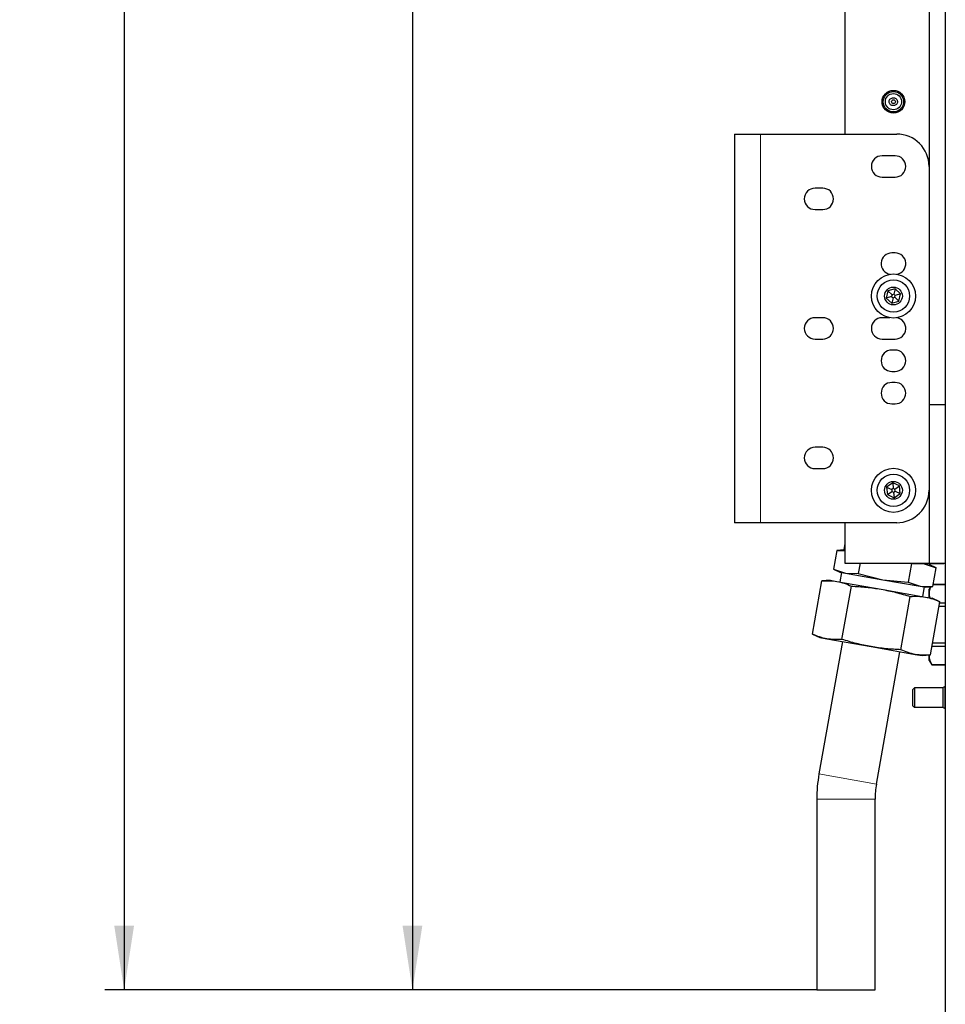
# Model space of a CAD drawing. Header units: millimetres. Extents: x 5 to 418, y 2 to 292.
# Tile 62 of 70: x 171 to 219, y 117 to 168. Entities that reach past the tile are written whole.
import ezdxf

# ---------------------------------------------------------------- set-up
doc = ezdxf.new("R2010")
doc.units = ezdxf.units.MM
doc.layers.add('SLD-0', color=7, linetype='Continuous')
doc.styles.add('SLDTEXTSTYLE1', font='TXT', dxfattribs={"width": 0.605})
doc.dimstyles.new('SLDDIMSTYLE1', dxfattribs={"dimtxt": 3.5, "dimasz": 3.302, "dimexe": 0, "dimexo": 0.0625, "dimgap": 0.875, "dimtad": 1, "dimdec": 1, "dimlfac": 6, "dimrnd": 1e-09, "dimzin": 12, "dimdsep": 46, "dimtxsty": 'SLDTEXTSTYLE1', "dimsah": 1, "dimcen": 0.09, "dimadec": 0, "dimazin": 3, "dimtfac": 1, "dimtofl": 0, "dimtmove": 0, "dimatfit": 3, "dimfxl": 1, "dimfrac": 2, "dimtolj": 1, "dimtzin": 12, "dimarcsym": 0})

# ---------------------------------------------------------------- blocks, each defined once
blk = doc.blocks.new('_D_7')
at = {"layer": 'SLD-0', "color": 7}
for p, q in [((213.858, 238.031), (190.62, 238.031)), ((191.62, 238.031), (191.62, 118.067)), ((212.415, 118.067), (190.62, 118.067))]:
    blk.add_line(p, q, dxfattribs=at)
for points in [[(191.62, 238.031), (191.112, 234.729), (192.128, 234.729)], [(191.62, 118.067), (192.128, 121.369), (191.112, 121.369)]]:
    blk.add_solid(points, dxfattribs=at)
at = {"layer": 'SLD-0', "color": 7, "insert": (187.109, 172.033), "char_height": 3.5, "attachment_point": 1, "rotation": 90, "style": 'SLDTEXTSTYLE1'}
blk.add_mtext('719,8', dxfattribs=at)
blk = doc.blocks.new('_D_8')
at = {"layer": 'SLD-0', "color": 7}
for p, q in [((219.024, 247.673), (175.794, 247.673)), ((176.794, 247.673), (176.794, 118.067)), ((212.415, 118.067), (175.794, 118.067))]:
    blk.add_line(p, q, dxfattribs=at)
for centre, start, end in [((174.108, 183.514), 63.4349, 116.5651), ((174.108, 182.225), 243.4349, 296.5651)]:
    blk.add_arc(centre, 6.006, start, end, dxfattribs=at)
for points in [[(176.794, 247.673), (176.286, 244.371), (177.302, 244.371)], [(176.794, 118.067), (177.302, 121.369), (176.286, 121.369)]]:
    blk.add_solid(points, dxfattribs=at)
at = {"layer": 'SLD-0', "color": 7, "insert": (172.282, 176.854), "char_height": 3.5, "attachment_point": 1, "rotation": 90, "style": 'SLDTEXTSTYLE1'}
blk.add_mtext('777,6', dxfattribs=at)

msp = doc.modelspace()

# ---------------------------------------------------------------- linework, layer by layer
at = {"color": 7, "linetype": 'Continuous', "lineweight": 25}
for p, q in [((219.0245, 247.6726), (219.0245, 101.8392)), ((218.1911, 238.0309), (218.1911, 148.1976)), ((213.8578, 215.4476), (213.8578, 162.1142)), ((208.1911, 162.1142), (208.1911, 142.1142)), ((208.1911, 162.1142), (209.5245, 162.1142)), ((209.5245, 162.1142), (216.5245, 162.1142)), ((216.4411, 160.9976), (215.7745, 160.9976)), ((215.7745, 159.8976), (216.4411, 159.8976)), ((212.7245, 159.3309), (212.3245, 159.3309)), ((212.3245, 158.2309), (212.7245, 158.2309)), ((216.4411, 155.9976), (216.2745, 155.9976)), ((216.4409, 154.1567), (216.0739, 154.0408)), ((216.4409, 154.1567), (216.3786, 153.8749)), ((216.7248, 153.8968), (216.4409, 154.1567)), ((216.0739, 154.0408), (215.9908, 153.665)), ((216.2661, 153.7519), (215.9908, 153.665)), ((215.9908, 153.665), (216.2747, 153.4051)), ((216.2868, 153.8459), (216.0739, 154.0408)), ((216.2868, 153.8459), (216.2661, 153.7519)), ((216.2661, 153.7519), (216.337, 153.687)), ((216.337, 153.687), (216.2747, 153.4051)), ((216.3786, 153.8749), (216.2868, 153.8459)), ((216.337, 153.687), (216.4288, 153.7159)), ((216.4496, 153.8099), (216.3786, 153.8749)), ((216.4288, 153.7159), (216.4496, 153.8099)), ((216.6417, 153.521), (216.4288, 153.7159)), ((216.7248, 153.8968), (216.4496, 153.8099)), ((216.6417, 153.521), (216.7248, 153.8968)), ((216.2747, 153.4051), (216.6417, 153.521)), ((212.7245, 152.6642), (212.3245, 152.6642)), ((216.1642, 152.6642), (215.7745, 152.6642)), ((212.3245, 151.5642), (212.7245, 151.5642)), ((215.7745, 151.5642), (216.4411, 151.5642)), ((216.4411, 150.9976), (216.2745, 150.9976)), ((216.2745, 149.8976), (216.4411, 149.8976)), ((216.4411, 149.3309), (216.2745, 149.3309)), ((216.2745, 148.2309), (216.4411, 148.2309)), ((218.1911, 148.1976), (219.0245, 148.1976)), ((218.1911, 148.1976), (218.1911, 140.0309)), ((212.7245, 145.9976), (212.3245, 145.9976)), ((212.3245, 144.8976), (212.7245, 144.8976)), ((216.3213, 144.1641), (216.0077, 143.9408)), ((216.0077, 143.9408), (216.0443, 143.5577)), ((216.0077, 143.9408), (216.2703, 143.8209)), ((216.6714, 144.0042), (216.3213, 144.1641)), ((216.3213, 144.1641), (216.3487, 143.8767)), ((216.4362, 143.8367), (216.6714, 144.0042)), ((216.7079, 143.621), (216.6714, 144.0042)), ((216.0443, 143.5577), (216.2794, 143.7251)), ((216.0443, 143.5577), (216.3944, 143.3978)), ((216.3487, 143.8767), (216.2703, 143.8209)), ((216.2703, 143.8209), (216.2794, 143.7251)), ((216.2794, 143.7251), (216.3669, 143.6851)), ((216.4362, 143.8367), (216.3487, 143.8767)), ((216.3669, 143.6851), (216.4453, 143.7409)), ((216.3669, 143.6851), (216.3944, 143.3978)), ((216.3944, 143.3978), (216.7079, 143.621)), ((216.4453, 143.7409), (216.4362, 143.8367)), ((216.4453, 143.7409), (216.7079, 143.621)), ((209.5245, 142.1142), (208.1911, 142.1142)), ((216.5245, 142.1142), (209.5245, 142.1142)), ((213.8578, 142.1142), (213.8578, 140.0309)), ((213.8578, 141.0429), (213.8013, 140.7223)), ((213.4423, 140.6909), (213.2721, 139.7256)), ((213.8013, 140.7223), (213.4423, 140.6909)), ((213.4423, 140.6909), (213.8578, 140.6776)), ((213.8013, 140.7223), (213.8578, 140.7123)), ((213.8578, 140.0309), (218.1911, 140.0309)), ((214.645, 140.0309), (214.5514, 139.5001)), ((217.2802, 140.0142), (217.11, 139.0489)), ((217.2135, 140.0309), (217.2802, 140.0142)), ((217.2802, 140.0142), (217.9361, 139.9932)), ((217.7223, 140.0309), (217.9361, 139.9932)), ((217.9361, 139.9932), (218.2329, 139.9409)), ((217.9361, 139.9932), (218.5595, 139.7886)), ((218.1911, 140.0309), (219.0245, 140.0309)), ((218.2329, 139.9409), (218.2488, 140.0309)), ((218.5595, 139.7886), (218.2329, 139.9409)), ((218.9411, 139.9976), (218.2429, 139.9976)), ((218.9411, 139.9976), (218.9411, 140.0309)), ((213.2721, 139.7256), (213.5987, 139.5734)), ((213.2721, 139.7256), (213.8956, 139.521)), ((213.6808, 139.5589), (213.5939, 139.0665)), ((213.5987, 139.5734), (213.8956, 139.521)), ((213.8956, 139.521), (214.5514, 139.5001)), ((213.8956, 139.521), (215.8145, 139.1826)), ((214.5514, 139.5001), (215.8145, 139.1826)), ((218.3893, 138.8233), (218.5595, 139.7886)), ((212.1935, 136.3794), (212.6761, 139.1161)), ((213.1015, 139.1533), (212.6761, 139.1161)), ((213.1015, 139.1533), (213.4534, 139.0913)), ((213.4534, 139.0913), (215.7277, 138.6902)), ((213.7097, 136.112), (214.1923, 138.8487)), ((215.8145, 139.1826), (217.11, 139.0489)), ((215.8145, 139.1826), (217.7335, 138.8443)), ((217.11, 139.0489), (217.7335, 138.8443)), ((217.7335, 138.8443), (218.3893, 138.8233)), ((217.7335, 138.8443), (218.0303, 138.7919)), ((218.4079, 138.9289), (219.0245, 138.9289)), ((219.0245, 138.9309), (218.4083, 138.9309)), ((215.7277, 138.6902), (218.002, 138.2892)), ((217.8614, 138.314), (217.9483, 138.8064)), ((218.0303, 138.7919), (218.3893, 138.8233)), ((218.2571, 138.8118), (218.1911, 138.6976)), ((218.1911, 138.452), (218.1911, 138.6976)), ((218.1911, 138.2559), (218.1911, 138.452)), ((216.7421, 135.5773), (217.2247, 138.314)), ((218.002, 138.2892), (218.3538, 138.2272)), ((218.2584, 135.31), (218.7409, 138.0467)), ((218.7409, 138.0467), (218.3538, 138.2272)), ((219.0245, 137.975), (218.7283, 137.975)), ((218.7006, 137.8182), (219.0245, 137.8182)), ((212.1935, 136.3794), (212.5806, 136.1989)), ((213.7295, 135.9963), (212.5285, 129.1847)), ((212.5806, 136.1989), (212.9324, 136.1368)), ((212.9324, 136.1368), (215.2067, 135.7358)), ((219.0245, 135.9103), (218.3642, 135.9103)), ((215.2067, 135.7358), (217.4811, 135.3348)), ((215.4829, 128.6638), (216.684, 135.4753)), ((217.4811, 135.3348), (217.8329, 135.2728)), ((217.8329, 135.2728), (218.2584, 135.31)), ((218.3366, 135.7535), (219.0245, 135.7535)), ((218.1911, 135.0309), (218.1911, 135.2765)), ((218.1911, 135.0309), (218.3259, 134.7976)), ((219.0245, 134.7996), (218.3259, 134.7996)), ((218.3259, 134.7976), (218.3259, 134.7996)), ((218.3259, 134.7976), (219.0245, 134.7976)), ((217.4411, 133.6142), (217.3578, 133.5309)), ((217.3578, 133.197), (217.3578, 133.5309)), ((218.9078, 133.6142), (217.4411, 133.6142)), ((217.4411, 133.6142), (217.4411, 133.2135)), ((219.0105, 133.6779), (218.9078, 133.6273)), ((218.9078, 132.6012), (218.9078, 133.6273)), ((219.0105, 132.5506), (219.0105, 133.6779)), ((219.0245, 133.6405), (219.0105, 133.6405)), ((217.3578, 132.6976), (217.3578, 133.197)), ((217.4411, 133.2135), (217.4411, 132.6142)), ((217.3578, 132.6976), (217.4411, 132.6142)), ((217.4411, 132.6142), (218.9078, 132.6142)), ((218.9078, 132.6012), (219.0105, 132.5506)), ((219.0105, 132.588), (219.0245, 132.588)), ((212.4145, 127.8823), (212.4145, 118.0666)), ((215.4145, 118.0666), (215.4145, 127.8823)), ((212.4145, 118.0666), (215.4145, 118.0666))]:
    msp.add_line(p, q, dxfattribs=at)
at = {"color": 7, "linetype": 'Continuous', "lineweight": 18}
for p, q in [((209.5245, 162.1142), (209.5245, 142.1142)), ((215.4829, 128.6638), (212.5285, 129.1847)), ((215.4145, 127.8823), (212.4145, 127.8823))]:
    msp.add_line(p, q, dxfattribs=at)
at = {"color": 7, "linetype": 'Continuous', "lineweight": 25}
for centre, radius in [((216.3578, 163.7809), 0.5833), ((216.3578, 163.7809), 0.525), ((216.3578, 163.7809), 0.4167), ((216.3578, 163.7809), 0.0978), ((216.3578, 153.7809), 1.1333), ((216.3578, 153.7809), 0.8333), ((216.3578, 153.7809), 0.4583), ((216.3578, 143.7809), 1.1333), ((216.3578, 143.7809), 0.8333), ((216.3578, 143.7809), 0.4583)]:
    msp.add_circle(centre, radius, dxfattribs=at)
for centre, radius, start, end in [((216.5245, 160.4476), 1.6667, 0, 90), ((215.7745, 160.4476), 0.55, 90, 270), ((216.4411, 160.4476), 0.55, 270, 90), ((212.3245, 158.7809), 0.55, 90, 270), ((212.7245, 158.7809), 0.55, 270, 90), ((216.2745, 155.4476), 0.55, 90, 262.00727), ((216.4411, 155.4476), 0.55, 277.99273, 90), ((212.3245, 152.1142), 0.55, 90, 270), ((212.7245, 152.1142), 0.55, 270, 90), ((215.7745, 152.1142), 0.55, 90, 270), ((216.4411, 152.1142), 0.55, 270, 82.00727), ((216.2745, 150.4476), 0.55, 90, 270), ((216.4411, 150.4476), 0.55, 270, 90), ((216.2745, 148.7809), 0.55, 90, 270), ((216.4411, 148.7809), 0.55, 270, 90), ((212.3245, 145.4476), 0.55, 90, 270), ((212.7245, 145.4476), 0.55, 270, 90), ((216.5245, 143.7809), 1.6667, 270, 0), ((219.9145, 127.8823), 7.5, 170, 180), ((219.9145, 127.8823), 4.5, 170, 180)]:
    msp.add_arc(centre, radius, start, end, dxfattribs=at)
for points, knots in [([(216.1413, 163.7326), (216.1482, 163.7135), (216.1625, 163.6734), (216.2078, 163.6239), (216.2686, 163.5883), (216.3409, 163.5734), (216.416, 163.583), (216.4836, 163.6171), (216.5342, 163.6709), (216.562, 163.7365), (216.5653, 163.805), (216.5459, 163.8693), (216.5064, 163.9242), (216.4498, 163.9649), (216.3806, 163.9863), (216.3059, 163.9845), (216.2349, 163.9578), (216.1775, 163.9093), (216.1422, 163.8461), (216.1317, 163.7841), (216.1386, 163.7473), (216.1413, 163.7326)], [0, 0, 0, 0, 0.0462874, 0.0970437, 0.1503276, 0.2062289, 0.2636369, 0.3209525, 0.3767225, 0.4300675, 0.4811167, 0.5310646, 0.5815388, 0.6338251, 0.6884291, 0.7450151, 0.8025623, 0.85952, 0.9142009, 0.9658494, 1, 1, 1, 1]), ([(212.6761, 139.1161), (212.8071, 139.1248), (213.0698, 139.1423), (213.3253, 139.1083), (213.4534, 139.0913)], [0, 0, 0, 0, 0.4989632, 1, 1, 1, 1]), ([(213.4534, 139.0913), (213.5789, 139.0636), (213.8307, 139.0082), (214.0715, 138.902), (214.1923, 138.8487)], [0, 0, 0, 0, 0.4987908, 1, 1, 1, 1]), ([(214.1923, 138.8487), (214.449, 138.8353), (214.9635, 138.8084), (215.4726, 138.7297), (215.7277, 138.6902)], [0, 0, 0, 0, 0.4989632, 1, 1, 1, 1]), ([(215.7277, 138.6902), (215.9797, 138.6403), (216.4851, 138.5402), (216.9778, 138.3895), (217.2247, 138.314)], [0, 0, 0, 0, 0.49879082, 1, 1, 1, 1]), ([(218.1911, 138.452), (218.1911, 138.4257), (218.1909, 138.3569), (218.2189, 138.2895), (218.2362, 138.2479)], [0, 0, 0, 0, 0.3824871, 1, 1, 1, 1]), ([(218.2775, 138.8136), (218.2591, 138.774), (218.2039, 138.6554), (218.1962, 138.5333), (218.1911, 138.452)], [0, 0, 0, 0, 0.3332148, 1, 1, 1, 1]), ([(217.2247, 138.314), (217.3558, 138.3227), (217.6185, 138.3402), (217.874, 138.3062), (218.002, 138.2892)], [0, 0, 0, 0, 0.4989632, 1, 1, 1, 1]), ([(218.002, 138.2892), (218.1276, 138.2616), (218.3793, 138.2062), (218.6202, 138.0999), (218.7409, 138.0467)], [0, 0, 0, 0, 0.4987908, 1, 1, 1, 1]), ([(212.9324, 136.1368), (212.8069, 136.1645), (212.5551, 136.2199), (212.3142, 136.3261), (212.1935, 136.3794)], [0, 0, 0, 0, 0.49879082, 1, 1, 1, 1]), ([(213.7097, 136.112), (213.5787, 136.1033), (213.316, 136.0858), (213.0604, 136.1198), (212.9324, 136.1368)], [0, 0, 0, 0, 0.4989632, 1, 1, 1, 1]), ([(215.2067, 135.7358), (214.9547, 135.7858), (214.4493, 135.8859), (213.9567, 136.0365), (213.7097, 136.112)], [0, 0, 0, 0, 0.4987908, 1, 1, 1, 1]), ([(216.7421, 135.5773), (216.4854, 135.5908), (215.971, 135.6177), (215.4618, 135.6964), (215.2067, 135.7358)], [0, 0, 0, 0, 0.4989632, 1, 1, 1, 1]), ([(217.4811, 135.3348), (217.3555, 135.3624), (217.1038, 135.4179), (216.8629, 135.5241), (216.7421, 135.5773)], [0, 0, 0, 0, 0.4987908, 1, 1, 1, 1]), ([(218.2584, 135.31), (218.1273, 135.3013), (217.8646, 135.2838), (217.6091, 135.3178), (217.4811, 135.3348)], [0, 0, 0, 0, 0.4989632, 1, 1, 1, 1]), ([(218.1911, 135.2765), (218.1947, 135.2178), (218.2045, 135.0566), (218.2787, 134.8994), (218.3259, 134.7996)], [0, 0, 0, 0, 0.3647185, 1, 1, 1, 1])]:
    msp.add_open_spline(points, degree=3, knots=knots, dxfattribs=at)

# ---------------------------------------------------------------- dimensions: what is measured, and where the dimension line sits
at = {"layer": 'SLD-0', "color": 7}
dim = msp.add_linear_dim(base=(176.7942, 118.0666), p1=(219.0245, 247.6726), p2=(212.4145, 118.0666), angle=90, text='(<>)', dimstyle='SLDDIMSTYLE1', dxfattribs=at)
dim.commit()
dim.dimension.update_dxf_attribs({"geometry": '_D_8', "text_midpoint": (176.7942, 182.8696), "dimtype": 160})
dim = msp.add_linear_dim(base=(191.6205, 118.0666), p1=(213.8578, 238.0309), p2=(212.4145, 118.0666), angle=90, dimstyle='SLDDIMSTYLE1', dxfattribs=at)
dim.commit()
dim.dimension.update_dxf_attribs({"geometry": '_D_7', "text_midpoint": (191.6205, 178.0487), "dimtype": 160})

doc.saveas('drawing.dxf')
